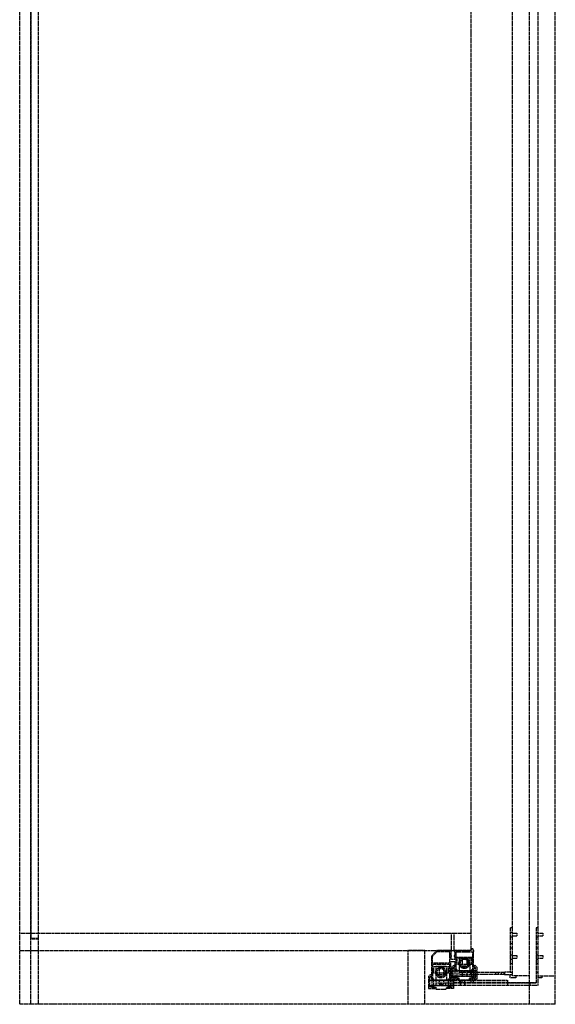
# Model space of a CAD drawing. Header units: millimetres. Extents: x -599 to 0, y 0 to 2202.
# Tile 1 of 2: x -599 to 0, y 0 to 1101. Entities that reach past the tile are written whole.
import ezdxf

# ---------------------------------------------------------------- set-up
doc = ezdxf.new("R2010")
doc.units = ezdxf.units.MM
doc.header["$LTSCALE"] = 10
doc.linetypes.add('ALLCAD_Strich', pattern=[0.2, 0.15, -0.05])
doc.layers.add('BESCH_KONT_sich_schn_seit_2d', color=160, linetype='Continuous')

msp = doc.modelspace()

# ---------------------------------------------------------------- linework, layer by layer
at = {"layer": 'BESCH_KONT_sich_schn_seit_2d', "linetype": 'ALLCAD_Strich', "extrusion": (-1.09476e-47, 1, -2.22045e-16)}
for p, q in [((-599, 0), (-599, 2100)), ((-586.4, 0), (-586.4, 2100)), ((-578, 0), (-578, 2100)), ((-29, 0), (-29, 2100)), ((-586, 73.5), (-586, 2086.5)), ((-48, 32), (-48, 2080)), ((-19, 32), (-19, 2080)), ((0, 32), (0, 2080)), ((-94, 79), (-94, 2040)), ((-586.4, 79), (-599, 79)), ((-578, 79), (-586.4, 79)), ((-94, 79), (-578, 79)), ((-116, 60), (-116, 79)), ((-113, 60), (-113, 79)), ((-94, 60), (-94, 79)), ((-50.5, 85.5), (-50.5, 36)), ((-48, 85.5), (-50.5, 85.5)), ((-50.5, 80.5), (-48, 80.5)), ((-48, 79.5), (-43, 79.5)), ((-43, 79.5), (-43, 76.5)), ((-21.5, 85.5), (-21.5, 24)), ((-19, 85.5), (-21.5, 85.5)), ((-21.5, 80.5), (-19, 80.5)), ((-19, 79.5), (-14, 79.5)), ((-14, 79.5), (-14, 76.5)), ((-578, 73), (-586.4, 73)), ((-578, 73.5), (-586, 73.5)), ((-50.5, 75.5), (-48, 75.5)), ((-50.5, 68), (-48, 68)), ((-48, 76.5), (-43, 76.5)), ((-21.5, 75.5), (-19, 75.5)), ((-21.5, 68), (-19, 68)), ((-19, 76.5), (-14, 76.5)), ((-599, 60), (-94, 60)), ((-146, 60), (-165, 60)), ((-165, 60), (-165, 0)), ((-146, 0), (-146, 60)), ((-132.5, 60), (-138.5, 54)), ((-137.5, 53.6), (-132.1, 59)), ((-116, 60), (-132.5, 60)), ((-132.1, 59), (-118.5, 59)), ((-118.5, 59), (-118.5, 46)), ((-116.5, 59), (-116, 59)), ((-116.5, 54.5), (-116.5, 59)), ((-116, 59), (-116, 60)), ((-113, 60), (-113, 59)), ((-94, 60), (-113, 60)), ((-113, 59), (-112.5, 59)), ((-112.5, 59), (-112.5, 54.5)), ((-111, 58.5), (-92.5, 58.5)), ((-111, 39.5), (-111, 58.5)), ((-94, 62), (-94, 60)), ((-92, 62), (-94, 62)), ((-92.5, 58.5), (-92.5, 39.5)), ((-92, 60), (-92, 62)), ((-91, 60), (-92, 60)), ((-91.5, 59), (-91, 59)), ((-91.5, 41.5), (-91.5, 59)), ((-91, 59), (-91, 60)), ((-50.5, 63), (-48, 63)), ((-50.5, 55.5), (-48, 55.5)), ((-21.5, 63), (-19, 63)), ((-21.5, 55.5), (-19, 55.5)), ((-138.5, 54), (-138.5, 31)), ((-137.5, 46), (-137.5, 53.6)), ((-118.5, 46), (-137.5, 46)), ((-137, 45), (-118.5, 45)), ((-137, 29), (-137, 45)), ((-118.5, 45), (-118.5, 29)), ((-117, 48), (-112.5, 48)), ((-117, 31), (-117, 48)), ((-116, 54.5), (-116.5, 54.5)), ((-116.5, 50), (-116.5, 53.5)), ((-116.5, 53.5), (-116, 53.5)), ((-116.5, 50), (-116.5, 50)), ((-116.5, 50), (-116.5, 50)), ((-112.5, 50), (-116.5, 50)), ((-116.5, 50), (-116.5, 50)), ((-116.5, 50), (-116.5, 50)), ((-116.5, 50), (-116.5, 50)), ((-116.5, 50), (-116.5, 50)), ((-116.5, 50), (-116.5, 50)), ((-116.5, 50), (-116.5, 50)), ((-116.5, 50), (-116.5, 50)), ((-116.5, 50), (-116.5, 50)), ((-116.5, 50), (-116.5, 50)), ((-116.5, 50), (-116.5, 50)), ((-116.5, 50), (-116.5, 50)), ((-116.5, 50), (-116.5, 50)), ((-116.5, 50), (-116.5, 50)), ((-116.5, 50), (-116.5, 50)), ((-116.5, 50), (-116.5, 50)), ((-116.5, 50), (-116.5, 50)), ((-116.5, 50), (-116.5, 50)), ((-116, 53.5), (-116, 54.5)), ((-113, 54.5), (-113, 53.5)), ((-112.5, 54.5), (-113, 54.5)), ((-113, 53.5), (-112.5, 53.5)), ((-112.5, 53.5), (-112.5, 50)), ((-112.5, 48), (-112.5, 41.5)), ((-92.5, 52.5), (-111, 52.5)), ((-93.3, 51.5), (-109.7, 51.5)), ((-109.7, 44.5), (-109.7, 51.5)), ((-93.3, 44.5), (-109.7, 44.5)), ((-107.5, 52), (-107.5, 36)), ((-107.5, 52), (-95.5, 52)), ((-104, 51.5), (-104, 43)), ((-99, 51.5), (-99, 43)), ((-95.5, 52), (-95.5, 36)), ((-93.3, 44.5), (-93.3, 51.5)), ((-50.5, 50.5), (-48, 50.5)), ((-50.5, 45.5), (-48, 45.5)), ((-48, 54.5), (-43, 54.5)), ((-48, 51.5), (-43, 51.5)), ((-43, 54.5), (-43, 51.5)), ((-21.5, 50.5), (-19, 50.5)), ((-21.5, 45.5), (-19, 45.5)), ((-19, 54.5), (-14, 54.5)), ((-19, 51.5), (-14, 51.5)), ((-14, 54.5), (-14, 51.5)), ((-139.6, 33.1), (-141.8, 31)), ((-138.5, 32.1), (-139.6, 33.1)), ((-118.5, 42), (-137, 42)), ((-135.8, 35), (-135.8, 42)), ((-119.3, 35), (-135.8, 35)), ((-133.5, 42.5), (-133.5, 26.5)), ((-133.5, 42.5), (-121.5, 42.5)), ((-133.5, 33.5), (-121.5, 33.5)), ((-130, 42), (-130, 33.5)), ((-125, 42), (-125, 33.5)), ((-121.5, 42.5), (-121.5, 26.5)), ((-119.3, 35), (-119.3, 42)), ((-115.9, 33.1), (-117, 32.1)), ((-115.9, 33.1), (-113.8, 31)), ((-113.6, 43.6), (-115.8, 41.5)), ((-115.8, 41.5), (-115.8, 28)), ((-115.8, 37.5), (-114.3, 37.5)), ((-115.8, 37.5), (-93.3, 37.5)), ((-114.3, 40.9), (-112.5, 42.6)), ((-114.3, 29.5), (-114.3, 40.9)), ((-112.5, 42.6), (-113.6, 43.6)), ((-113.5, 41.5), (-113.5, 39.5)), ((-112.5, 41.5), (-113.5, 41.5)), ((-113.5, 39.5), (-111, 39.5)), ((-112.3, 39.5), (-112.3, 29.5)), ((-110.2, 39), (-112.3, 39)), ((-110.2, 39), (-112.3, 39)), ((-93.3, 37.5), (-112.3, 37.5)), ((-111, 39.5), (-111, 39.5)), ((-111, 39.5), (-111, 39.5)), ((-111, 39.5), (-111, 39.5)), ((-111, 39.5), (-111, 39.5)), ((-111, 39.5), (-111, 39.5)), ((-111, 39.5), (-111, 39.5)), ((-111, 39.5), (-111, 39.5)), ((-111, 39.5), (-111, 39.5)), ((-111, 39.5), (-111, 39.5)), ((-111, 39.5), (-111, 39.5)), ((-111, 39.5), (-111, 39.5)), ((-111, 39.5), (-111, 39.5)), ((-111, 39.5), (-111, 39.5)), ((-111, 39.5), (-111, 39.5)), ((-111, 39.5), (-111, 39.5)), ((-111, 39.5), (-111, 39.5)), ((-111, 39.5), (-111, 39.5)), ((-110.2, 39), (-110.2, 34.5)), ((-110.2, 39), (-110.2, 34.5)), ((-110.2, 34.5), (-110.2, 30)), ((-110.2, 34.5), (-110.2, 30)), ((-107.5, 43), (-95.5, 43)), ((-107.5, 36), (-95, 36)), ((-107.5, 33.5), (-107.5, 36)), ((-107.5, 36), (-95.5, 36)), ((-95, 33.5), (-107.5, 33.5)), ((-104, 36), (-104, 33.5)), ((-104, 36), (-104, 32)), ((-99, 36), (-99, 33.5)), ((-99, 36), (-99, 32)), ((-95.5, 43), (-95.5, 43)), ((-95.5, 43), (-95.5, 43)), ((-95.5, 43), (-95.5, 43)), ((-95.5, 43), (-95.5, 43)), ((-95.5, 43), (-95.5, 43)), ((-95.5, 43), (-95.5, 43)), ((-95.5, 43), (-95.5, 43)), ((-95.5, 43), (-95.5, 43)), ((-95.5, 43), (-95.5, 43)), ((-95.5, 43), (-95.5, 43)), ((-95.5, 43), (-95.5, 43)), ((-95.5, 43), (-95.5, 43)), ((-95.5, 43), (-95.5, 43)), ((-95.5, 43), (-95.5, 43)), ((-95.5, 43), (-95.5, 43)), ((-95.5, 43), (-95.5, 43)), ((-95.5, 43), (-95.5, 43)), ((-95.5, 43), (-95.5, 43)), ((-95.5, 43), (-95.5, 43)), ((-95.5, 43), (-95.5, 43)), ((-95.5, 43), (-95.5, 43)), ((-95.5, 43), (-95.5, 43)), ((-95.5, 43), (-95.5, 43)), ((-95, 36), (-57, 36)), ((-95, 36), (-95, 33.5)), ((-57, 33.5), (-95, 33.5)), ((-93.3, 30), (-93.3, 39)), ((-93.3, 39), (-91.3, 39)), ((-93.3, 30), (-93.3, 39)), ((-93.3, 39), (-91.3, 39)), ((-93.3, 37.5), (-91.3, 37.5)), ((-87.8, 37.5), (-93.3, 37.5)), ((-92.5, 39.5), (-90.5, 39.5)), ((-92.5, 39.5), (-92.5, 39.5)), ((-92.5, 39.5), (-92.5, 39.5)), ((-92.5, 39.5), (-92.5, 39.5)), ((-92.5, 39.5), (-92.5, 39.5)), ((-92.5, 39.5), (-92.5, 39.5)), ((-92.5, 39.5), (-92.5, 39.5)), ((-92.5, 39.5), (-92.5, 39.5)), ((-92.5, 39.5), (-92.5, 39.5)), ((-92.5, 39.5), (-92.5, 39.5)), ((-92.5, 39.5), (-92.5, 39.5)), ((-92.5, 39.5), (-92.5, 39.5)), ((-92.5, 39.5), (-92.5, 39.5)), ((-92.5, 39.5), (-92.5, 39.5)), ((-92.5, 39.5), (-92.5, 39.5)), ((-92.5, 39.5), (-92.5, 39.5)), ((-92.5, 39.5), (-92.5, 39.5)), ((-92.5, 39.5), (-92.5, 39.5)), ((-90.5, 41.5), (-91.5, 41.5)), ((-91.3, 29.5), (-91.3, 39.5)), ((-89.9, 43.6), (-91, 42.6)), ((-89.3, 40.9), (-91, 42.6)), ((-90.5, 39.5), (-90.5, 41.5)), ((-89.9, 43.6), (-87.8, 41.5)), ((-89.3, 29.5), (-89.3, 40.9)), ((-87.8, 37.5), (-89.3, 37.5)), ((-87.8, 41.5), (-87.8, 28)), ((-67, 36), (-67, 33.5)), ((-64, 36), (-64, 33.5)), ((-60.5, 36), (-60.5, 33.5)), ((-57.5, 36), (-57.5, 33.5)), ((-50.5, 36), (-57, 36)), ((-57, 36), (-57, 33.5)), ((-57, 33.5), (-48, 33.5)), ((-50.5, 36), (-48, 36)), ((-50.5, 29.5), (-50.5, 33.5)), ((-21.5, 36), (-19, 36)), ((-141.8, 31), (-141.8, 17.5)), ((-141.8, 27), (-140.3, 27)), ((-141.8, 27), (-119.3, 27)), ((-140.3, 30.4), (-138.5, 32.1)), ((-140.3, 19), (-140.3, 30.4)), ((-139, 31), (-139, 29)), ((-138.5, 31), (-139, 31)), ((-139, 29), (-137, 29)), ((-138.2, 29), (-138.2, 19)), ((-136.2, 28.5), (-138.2, 28.5)), ((-136.2, 28.5), (-138.2, 28.5)), ((-119.3, 27), (-138.2, 27)), ((-137, 29), (-137, 29)), ((-137, 29), (-137, 29)), ((-137, 29), (-137, 29)), ((-137, 29), (-137, 29)), ((-137, 29), (-137, 29)), ((-137, 29), (-137, 29)), ((-137, 29), (-137, 29)), ((-137, 29), (-137, 29)), ((-137, 29), (-137, 29)), ((-137, 29), (-137, 29)), ((-137, 29), (-137, 29)), ((-137, 29), (-137, 29)), ((-137, 29), (-137, 29)), ((-137, 29), (-137, 29)), ((-137, 29), (-137, 29)), ((-137, 29), (-137, 29)), ((-137, 29), (-137, 29)), ((-136.2, 28.5), (-136.2, 24)), ((-136.2, 28.5), (-136.2, 24)), ((-136.2, 24), (-136.2, 19.5)), ((-136.2, 24), (-136.2, 19.5)), ((-133.5, 26.5), (-53.5, 26.5)), ((-133.5, 26.5), (-133.5, 21.5)), ((-133.5, 24), (-53.5, 24)), ((-130, 26.5), (-130, 24)), ((-130, 26.5), (-130, 22.5)), ((-130, 22.5), (-125, 22.5)), ((-125, 26.5), (-125, 24)), ((-125, 26.5), (-125, 22.5)), ((-122.5, 21.5), (-122.5, 24)), ((-119.3, 19.5), (-119.3, 28.5)), ((-119.3, 28.5), (-117.3, 28.5)), ((-119.3, 19.5), (-119.3, 28.5)), ((-119.3, 28.5), (-117.3, 28.5)), ((-119.3, 27), (-117.3, 27)), ((-113.8, 27), (-119.3, 27)), ((-118.5, 29), (-116.5, 29)), ((-118.5, 29), (-118.5, 29)), ((-118.5, 29), (-118.5, 29)), ((-118.5, 29), (-118.5, 29)), ((-118.5, 29), (-118.5, 29)), ((-118.5, 29), (-118.5, 29)), ((-118.5, 29), (-118.5, 29)), ((-118.5, 29), (-118.5, 29)), ((-118.5, 29), (-118.5, 29)), ((-118.5, 29), (-118.5, 29)), ((-118.5, 29), (-118.5, 29)), ((-118.5, 29), (-118.5, 29)), ((-118.5, 29), (-118.5, 29)), ((-118.5, 29), (-118.5, 29)), ((-118.5, 29), (-118.5, 29)), ((-118.5, 29), (-118.5, 29)), ((-118.5, 29), (-118.5, 29)), ((-118.5, 29), (-118.5, 29)), ((-117.3, 19), (-117.3, 29)), ((-115.3, 30.4), (-117, 32.1)), ((-116.5, 31), (-117, 31)), ((-116.5, 29), (-116.5, 31)), ((-115.8, 31.5), (-114.3, 31.5)), ((-115.8, 31.5), (-93.3, 31.5)), ((-115.8, 28), (-107.8, 28)), ((-115.3, 19), (-115.3, 30.4)), ((-113.8, 27), (-115.3, 27)), ((-112.3, 29.5), (-114.3, 29.5)), ((-113.8, 31), (-113.8, 17.5)), ((-113.5, 27), (-53.5, 27)), ((-113.5, 26.5), (-113.5, 27)), ((-113.5, 24.5), (-53.5, 24.5)), ((-113.5, 24), (-113.5, 24.5)), ((-93.3, 31.5), (-112.3, 31.5)), ((-110.2, 30), (-112.3, 30)), ((-110.2, 30), (-112.3, 30)), ((-112.3, 29.5), (-107.8, 29.5)), ((-107.8, 29.5), (-107.8, 27.5)), ((-107.8, 27.5), (-95.8, 27.5)), ((-107.5, 26.5), (-107.5, 27.5)), ((-107.5, 24.5), (-29, 24.5)), ((-107.5, 24), (-107.5, 24.5)), ((-107, 26.5), (-107, 24)), ((-106, 21.5), (-106, 26.5)), ((-106, 24), (-106, 21.5)), ((-104.5, 26.5), (-104.5, 24)), ((-104, 32), (-99, 32)), ((-101, 21.5), (-101, 26.5)), ((-101, 24), (-101, 21.5)), ((-99.5, 26.5), (-99.5, 27.5)), ((-95.8, 29.5), (-91.3, 29.5)), ((-95.8, 27.5), (-95.8, 29.5)), ((-87.8, 28), (-95.8, 28)), ((-94.5, 26.5), (-94.5, 24)), ((-93.3, 30), (-91.3, 30)), ((-93.3, 31.5), (-91.3, 31.5)), ((-87.8, 31.5), (-93.3, 31.5)), ((-93.3, 30), (-91.3, 30)), ((-92, 26.5), (-92, 24)), ((-91.3, 29.5), (-89.3, 29.5)), ((-87.8, 31.5), (-89.3, 31.5)), ((-53.5, 27), (-53.5, 26.5)), ((-53.5, 26.5), (-53.5, 21.5)), ((-53.5, 24), (-53, 24)), ((-53, 24), (-29, 24)), ((-53, 21.5), (-53, 24)), ((-44, 29.5), (-50.5, 29.5)), ((-29, 32), (-48, 32)), ((-44, 32), (-44, 29.5)), ((-29, 24.5), (-21.5, 24.5)), ((-29, 24), (-28, 24)), ((-28, 24), (-21.5, 24)), ((-28, 21.5), (-28, 24)), ((-21.5, 24), (-21.5, 24)), ((-21.5, 24), (-21.5, 24)), ((-21.5, 24), (-21.5, 24)), ((-21.5, 24), (-21.5, 24)), ((-21.5, 24), (-21.5, 24)), ((-21.5, 24), (-21.5, 24)), ((-21.5, 24), (-21.5, 24)), ((-21.5, 24), (-21.5, 24)), ((-21.5, 24), (-21.5, 24)), ((-21.5, 24), (-21.5, 24)), ((-21.5, 24), (-21.5, 24)), ((-21.5, 24), (-21.5, 24)), ((-21.5, 24), (-21.5, 24)), ((-21.5, 24), (-21.5, 24)), ((-21.5, 24), (-21.5, 24)), ((-21.5, 24), (-21.5, 24)), ((-21.5, 24), (-21.5, 24)), ((-21.5, 24), (-21.5, 24)), ((-21.5, 24), (-21.5, 24)), ((-21.5, 24), (-21.5, 24)), ((-21.5, 24), (-21.5, 24)), ((-21.5, 24), (-21.5, 24)), ((-21.5, 24), (-21.5, 24)), ((-19, 32), (0, 32)), ((-19, 21.5), (-19, 32)), ((-15, 29.5), (-19, 29.5)), ((-15, 32), (-15, 29.5)), ((0, 0), (0, 32)), ((-141.8, 21), (-140.3, 21)), ((-141.8, 21), (-119.3, 21)), ((-141.8, 17.5), (-133.8, 17.5)), ((-138.2, 19), (-140.3, 19)), ((-119.3, 21), (-138.2, 21)), ((-136.2, 19.5), (-138.2, 19.5)), ((-136.2, 19.5), (-138.2, 19.5)), ((-138.2, 19), (-133.8, 19)), ((-133.8, 19), (-133.8, 17)), ((-133.8, 17), (-121.8, 17)), ((-133.5, 21.5), (-53.5, 21.5)), ((-121.8, 19), (-117.3, 19)), ((-121.8, 17), (-121.8, 19)), ((-113.8, 17.5), (-121.8, 17.5)), ((-119.3, 19.5), (-117.3, 19.5)), ((-119.3, 21), (-117.3, 21)), ((-113.8, 21), (-119.3, 21)), ((-119.3, 19.5), (-117.3, 19.5)), ((-117.3, 19), (-115.3, 19)), ((-113.8, 21), (-115.3, 21)), ((-53.5, 21.5), (-53, 21.5)), ((-53, 21.5), (-29, 21.5)), ((-29, 21.5), (-28, 21.5)), ((-28, 21.5), (-19, 21.5)), ((-29, 0), (-599, 0)), ((0, 0), (-29, 0))]:
    msp.add_line(p, q, dxfattribs=at)
at = {"layer": 'BESCH_KONT_sich_schn_seit_2d', "linetype": 'ALLCAD_Strich'}
for centre, radius in [((-101.8, 46), 6), ((-101.8, 46), 4.5), ((-101.8, 46), 4.5), ((-127.8, 35.5), 6), ((-127.8, 35.5), 4.5), ((-127.8, 35.5), 4.5)]:
    msp.add_circle(centre, radius, dxfattribs=at)
at = {"layer": 'BESCH_KONT_sich_schn_seit_2d', "linetype": 'ALLCAD_Strich', "extrusion": (-2.22045e-16, -2.22045e-16, -1)}
for centre, radius, start, end in [((95.5, 43), 0.00093, 90, 180), ((95.5, 43), 0.00093, 180, 270), ((95.5, 43), 0.00116, 90, 180), ((95.5, 43), 0.00116, 180, 270), ((95.5, 43), 0.00271, 0, 90), ((95.5, 43), 0.00271, 270, 0), ((95.5, 43), 0.00116, 90, 180), ((95.5, 43), 0.00116, 180, 270), ((95.5, 43), 0.00271, 0, 90), ((95.5, 43), 0.00271, 270, 0), ((21.5, 24), 0.00116, 90, 180), ((21.5, 24), 0.00116, 180, 270), ((21.5, 24), 0.00271, 0, 90), ((21.5, 24), 0.00271, 270, 0), ((21.5, 24), 0.00116, 90, 180), ((21.5, 24), 0.00116, 180, 270), ((21.5, 24), 0.00271, 0, 90), ((21.5, 24), 0.00271, 270, 0), ((21.5, 24), 0.00093, 90, 180), ((21.5, 24), 0.00093, 180, 270)]:
    msp.add_arc(centre, radius, start, end, dxfattribs=at)
at = {"layer": 'BESCH_KONT_sich_schn_seit_2d', "linetype": 'ALLCAD_Strich'}
for centre, radius, start, end in [((-95.5, 43), 0.00217, 270, 0), ((-95.5, 43), 0.00217, 0, 90), ((-95.5, 43), 0.00271, 270, 0), ((-95.5, 43), 0.00271, 0, 90), ((-95.5, 43), 0.00116, 180, 270), ((-95.5, 43), 0.00116, 90, 180), ((-95.5, 43), 0.00271, 270, 0), ((-95.5, 43), 0.00271, 0, 90), ((-95.5, 43), 0.00116, 180, 270), ((-95.5, 43), 0.00116, 90, 180), ((-21.5, 24), 0.00271, 270, 0), ((-21.5, 24), 0.00271, 0, 90), ((-21.5, 24), 0.00116, 180, 270), ((-21.5, 24), 0.00116, 90, 180), ((-21.5, 24), 0.00271, 270, 0), ((-21.5, 24), 0.00271, 0, 90), ((-21.5, 24), 0.00116, 180, 270), ((-21.5, 24), 0.00116, 90, 180), ((-21.5, 24), 0.00217, 270, 360), ((-21.5, 24), 0.00217, 0, 90)]:
    msp.add_arc(centre, radius, start, end, dxfattribs=at)

doc.saveas('drawing.dxf')
